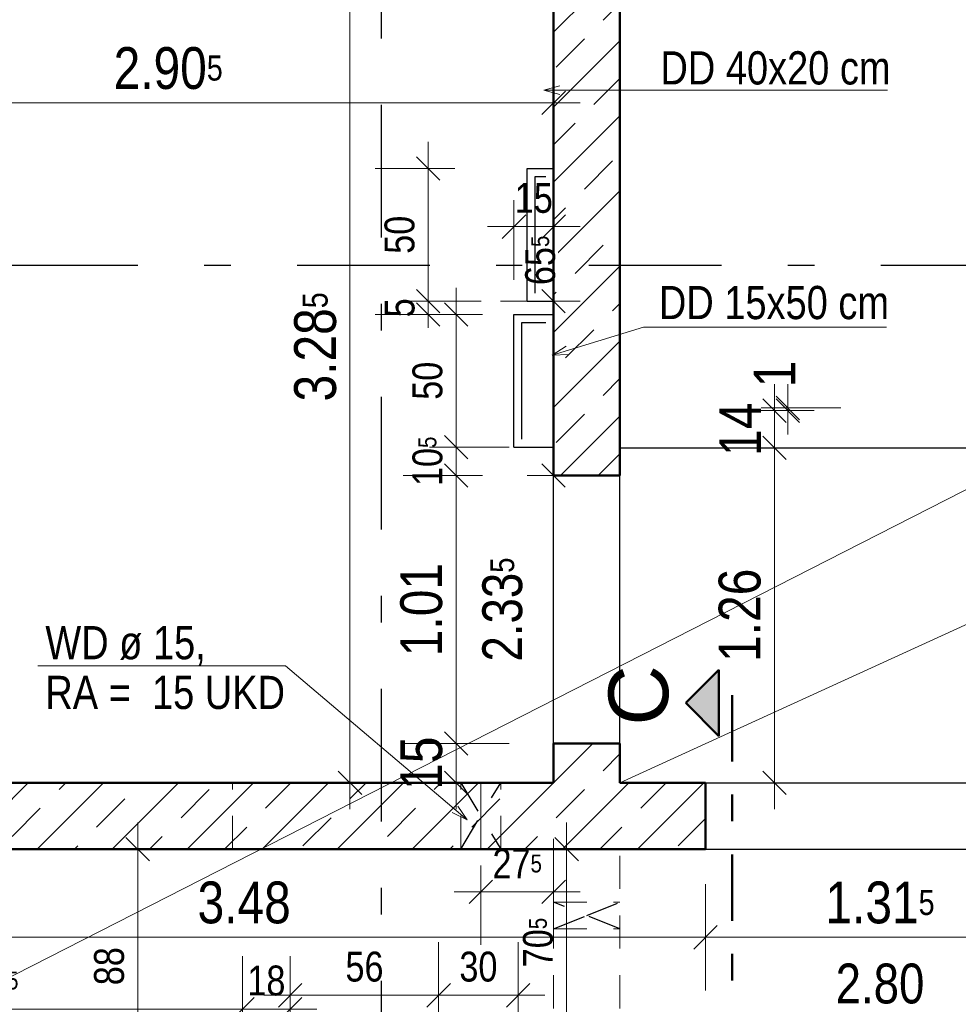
# Model space of a CAD drawing. Header units: millimetres. Extents: x 0 to 78.9, y -26.7 to 42.
# Tile 18 of 68: x 8.7 to 12.2, y 21.9 to 25.6. Entities that reach past the tile are written whole.
import ezdxf

# ---------------------------------------------------------------- set-up
doc = ezdxf.new("R2010")
doc.units = ezdxf.units.MM
for name, pattern in [('DASHDOT', [1, 0.5, -0.25, 0, -0.25]), ('DASHDOTX2', [2, 1, -0.5, 0, -0.5]), ('HIDDEN', [0.375, 0.25, -0.125])]:
    doc.linetypes.add(name, pattern=pattern)
for name, color, linetype, lineweight in [('Achsen', 7, 'Continuous', 20), ('Schraffuren', 7, 'Continuous', 20), ('Texte', 7, 'Continuous', 20)]:
    doc.layers.add(name, color=color, linetype=linetype, lineweight=lineweight)
doc.styles.add('Arial', font='arial.ttf')
doc.styles.add('Arial Narrow', font='ARIALN.TTF')
doc.dimstyles.new('Arch_Strakon_dimstyle', dxfattribs={"dimtxt": 11.25, "dimasz": 1, "dimexe": 1.25, "dimexo": 0.0625, "dimgap": 1, "dimtad": 0, "dimdec": 5, "dimzin": 12, "dimdsep": 46, "dimtxsty": 'Arial Narrow', "dimblk": 'Arrowhead_Tick', "dimsah": 1, "dimcen": 0, "dimse1": 1, "dimse2": 1, "dimclrd": 6, "dimclrt": 3, "dimazin": 0, "dimtfac": 1, "dimtdec": 4, "dimtmove": 0, "dimatfit": 3, "dimldrblk": 'NONE', "dimfxl": 1, "dimtvp": 1, "dimtolj": 1, "dimtzin": 0, "dimlwd": 13, "dimarcsym": 2})
pattern_1 = [(45, (0, 0), (-0.1414214, 0.1414214), [0.15, -0.1]), (45, (-0.07071, 0.07071), (-0.1414214, 0.1414214), [])]

# ---------------------------------------------------------------- blocks, each defined once
blk = doc.blocks.new('Arrowhead_Tick')
at = {"color": 0, "linetype": 'Continuous', "lineweight": -2}
for p, q in [((0, 20), (0, -10)), ((-1, 0), (0, 0)), ((10, 0), (0, 0))]:
    blk.add_line(p, q, dxfattribs=at)
at = {"color": 2, "linetype": 'Continuous', "lineweight": 35}
blk.add_line((4.42, 4.42), (-4.42, -4.42), dxfattribs=at)
blk = doc.blocks.new('*D120')
at = {"layer": 'Achsen', "color": 6, "linetype": 'Continuous', "lineweight": 13}
blk.add_line((10.3, 22.6984), (10.3, 22.826), dxfattribs=at)
at = {"layer": 'Defpoints', "color": 0}
for p in [(10.3, 22.836), (10.6677, 22.836), (10.6677, 22.6884)]:
    blk.add_point(p, dxfattribs=at)
at = {"layer": 'Achsen', "color": 6, "lineweight": 13, "xscale": 0.01, "yscale": 0.01, "zscale": 0.01}
for p, rotation in [((10.3, 22.836), 90), ((10.3, 22.6884), 270)]:
    blk.add_blockref('Arrowhead_Tick', p, dxfattribs=dict(at, rotation=rotation))
at = {"layer": 'Achsen', "color": 2, "lineweight": -2, "insert": (10.1696, 22.7622), "char_height": 0.1575, "attachment_point": 5, "rotation": 90, "style": 'Arial Narrow'}
blk.add_mtext('\\A1;15', dxfattribs=at)
blk = doc.blocks.new('_None')
blk = doc.blocks.new('*D126')
at = {"layer": 'Achsen', "color": 6, "linetype": 'Continuous', "lineweight": 13}
blk.add_line((7.7722, 22.106), (11.2302, 22.106), dxfattribs=at)
at = {"layer": 'Defpoints', "color": 0}
for p in [(7.7622, 22.6884), (11.2402, 22.4384), (11.2402, 22.106)]:
    blk.add_point(p, dxfattribs=at)
at = {"layer": 'Achsen', "color": 6, "lineweight": 13, "xscale": 0.01, "yscale": 0.01, "zscale": 0.01}
blk.add_blockref('Arrowhead_Tick', (11.2402, 22.106), dxfattribs=at)
at = {"layer": 'Achsen', "color": 6, "lineweight": 13, "xscale": 0.01, "yscale": 0.01, "zscale": 0.01, "rotation": 180}
blk.add_blockref('Arrowhead_Tick', (7.7622, 22.106), dxfattribs=at)
at = {"layer": 'Achsen', "color": 2, "lineweight": -2, "insert": (9.5012, 22.2364), "char_height": 0.1575, "attachment_point": 5, "style": 'Arial Narrow'}
blk.add_mtext('\\A1;3.48', dxfattribs=at)
blk = doc.blocks.new('*D153')
at = {"layer": 'Achsen', "color": 6, "linetype": 'Continuous', "lineweight": 13}
blk.add_line((11.5, 22.6984), (11.5, 23.9406), dxfattribs=at)
at = {"layer": 'Defpoints', "color": 0}
for p in [(10.9177, 23.9506), (11.5, 23.9506), (10.9176, 22.6884)]:
    blk.add_point(p, dxfattribs=at)
at = {"layer": 'Achsen', "color": 6, "lineweight": 13, "xscale": 0.01, "yscale": 0.01, "zscale": 0.01}
for p, rotation in [((11.5, 23.9506), 90), ((11.5, 22.6884), 270)]:
    blk.add_blockref('Arrowhead_Tick', p, dxfattribs=dict(at, rotation=rotation))
at = {"layer": 'Achsen', "color": 2, "lineweight": -2, "insert": (11.3696, 23.3195), "char_height": 0.1575, "attachment_point": 5, "rotation": 90, "style": 'Arial Narrow'}
blk.add_mtext('\\A1;1.26', dxfattribs=at)
blk = doc.blocks.new('*D154')
at = {"layer": 'Achsen', "color": 6, "linetype": 'Continuous', "lineweight": 13}
blk.add_line((11.5, 23.9606), (11.5, 24.0806), dxfattribs=at)
at = {"layer": 'Defpoints', "color": 0}
for p in [(11.5, 24.0906), (12.5776, 24.0906), (10.9177, 23.9506)]:
    blk.add_point(p, dxfattribs=at)
at = {"layer": 'Achsen', "color": 6, "lineweight": 13, "xscale": 0.01, "yscale": 0.01, "zscale": 0.01}
for p, rotation in [((11.5, 24.0906), 90), ((11.5, 23.9506), 270)]:
    blk.add_blockref('Arrowhead_Tick', p, dxfattribs=dict(at, rotation=rotation))
at = {"layer": 'Achsen', "color": 2, "lineweight": -2, "insert": (11.3709, 24.0206), "char_height": 0.1575, "attachment_point": 5, "rotation": 90, "style": 'Arial Narrow'}
blk.add_mtext('\\A1;14', dxfattribs=at)
blk = doc.blocks.new('*D155')
at = {"layer": 'Achsen', "color": 6, "linetype": 'Continuous', "lineweight": 13}
for p, q in [((11.55, 24.1106), (11.55, 24.1206)), ((11.55, 24.0906), (11.55, 24.1006)), ((11.55, 24.0806), (11.55, 24.0706))]:
    blk.add_line(p, q, dxfattribs=at)
at = {"layer": 'Defpoints', "color": 0}
for p in [(11.55, 24.1006), (12.5776, 24.1006), (12.5776, 24.0906)]:
    blk.add_point(p, dxfattribs=at)
at = {"layer": 'Achsen', "color": 6, "lineweight": 13, "xscale": 0.01, "yscale": 0.01, "zscale": 0.01}
for p, rotation in [((11.55, 24.0906), 90), ((11.55, 24.1006), 270)]:
    blk.add_blockref('Arrowhead_Tick', p, dxfattribs=dict(at, rotation=rotation))
at = {"layer": 'Achsen', "color": 2, "lineweight": -2, "insert": (11.5, 24.229), "char_height": 0.1575, "attachment_point": 5, "rotation": 90, "style": 'Arial Narrow'}
blk.add_mtext('\\A1;1', dxfattribs=at)
blk = doc.blocks.new('*D364')
at = {"layer": 'Achsen', "color": 6, "linetype": 'Continuous', "lineweight": 13}
blk.add_line((10.3, 22.846), (10.3, 23.836), dxfattribs=at)
at = {"layer": 'Defpoints', "color": 0}
for p in [(10.3, 23.846), (10.6677, 23.846), (10.6677, 22.836)]:
    blk.add_point(p, dxfattribs=at)
at = {"layer": 'Achsen', "color": 6, "lineweight": 13, "xscale": 0.01, "yscale": 0.01, "zscale": 0.01}
for p, rotation in [((10.3, 23.846), 90), ((10.3, 22.836), 270)]:
    blk.add_blockref('Arrowhead_Tick', p, dxfattribs=dict(at, rotation=rotation))
at = {"layer": 'Achsen', "color": 2, "lineweight": 35, "insert": (10.1696, 23.341), "char_height": 0.1575, "attachment_point": 5, "rotation": 90, "style": 'Arial Narrow'}
blk.add_mtext('\\A1;1.01', dxfattribs=at)
blk = doc.blocks.new('*D365')
at = {"layer": 'Achsen', "color": 6, "linetype": 'Continuous', "lineweight": 13}
blk.add_line((11.2502, 22.106), (12.5452, 22.106), dxfattribs=at)
at = {"layer": 'Defpoints', "color": 0}
for p in [(11.2402, 22.4384), (12.5552, 22.4384), (12.5552, 22.106)]:
    blk.add_point(p, dxfattribs=at)
at = {"layer": 'Achsen', "color": 6, "lineweight": 13, "xscale": 0.01, "yscale": 0.01, "zscale": 0.01}
blk.add_blockref('Arrowhead_Tick', (12.5552, 22.106), dxfattribs=at)
at = {"layer": 'Achsen', "color": 6, "lineweight": 13, "xscale": 0.01, "yscale": 0.01, "zscale": 0.01, "rotation": 180}
blk.add_blockref('Arrowhead_Tick', (11.2402, 22.106), dxfattribs=at)
at = {"layer": 'Achsen', "color": 2, "lineweight": 35, "insert": (11.8977, 22.2364), "char_height": 0.1575, "attachment_point": 5, "style": 'Arial Narrow'}
blk.add_mtext('\\A1;1.31{\\A1;\\H.6x;\\S5;}', dxfattribs=at)
blk = doc.blocks.new('*D372')
at = {"color": 6, "linetype": 'Continuous', "lineweight": 13}
blk.add_line((9.9, 22.6984), (9.9, 25.9632), dxfattribs=at)
at = {"layer": 'Defpoints', "color": 0}
for p in [(9.4976, 25.9732), (9.9, 25.9732), (10.6677, 22.6884)]:
    blk.add_point(p, dxfattribs=at)
at = {"color": 6, "lineweight": 13, "xscale": 0.01, "yscale": 0.01, "zscale": 0.01}
for p, rotation in [((9.9, 25.9732), 90), ((9.9, 22.6884), 270)]:
    blk.add_blockref('Arrowhead_Tick', p, dxfattribs=dict(at, rotation=rotation))
at = {"color": 2, "lineweight": 35, "insert": (9.7696, 24.3308), "char_height": 0.1575, "attachment_point": 5, "rotation": 90, "style": 'Arial Narrow'}
blk.add_mtext('\\A1;3.28{\\A1;\\H.6x;\\S5;}', dxfattribs=at)
blk = doc.blocks.new('*D374')
at = {"color": 6, "linetype": 'Continuous', "lineweight": 13}
blk.add_line((7.7722, 25.25), (10.6577, 25.25), dxfattribs=at)
at = {"layer": 'Defpoints', "color": 0}
for p in [(10.6677, 25.25), (7.7622, 22.6884), (10.6677, 22.6884)]:
    blk.add_point(p, dxfattribs=at)
at = {"color": 6, "lineweight": 13, "xscale": 0.01, "yscale": 0.01, "zscale": 0.01}
blk.add_blockref('Arrowhead_Tick', (10.6677, 25.25), dxfattribs=at)
at = {"color": 6, "lineweight": 13, "xscale": 0.01, "yscale": 0.01, "zscale": 0.01, "rotation": 180}
blk.add_blockref('Arrowhead_Tick', (7.7622, 25.25), dxfattribs=at)
at = {"color": 2, "lineweight": 35, "insert": (9.2149, 25.3804), "char_height": 0.1575, "attachment_point": 5, "style": 'Arial Narrow'}
blk.add_mtext('\\A1;2.90{\\A1;\\H.6x;\\S5;}', dxfattribs=at)
blk = doc.blocks.new('*D379')
at = {"color": 6, "linetype": 'Continuous', "lineweight": 13}
blk.add_line((7.7722, 27.25), (9.2876, 27.25), dxfattribs=at)
at = {"layer": 'Defpoints', "color": 0}
for p in [(9.2976, 27.25), (9.2976, 25.9732), (7.7622, 23.846)]:
    blk.add_point(p, dxfattribs=at)
at = {"color": 6, "lineweight": 13, "xscale": 0.01, "yscale": 0.01, "zscale": 0.01}
blk.add_blockref('Arrowhead_Tick', (9.2976, 27.25), dxfattribs=at)
at = {"color": 6, "lineweight": 13, "xscale": 0.01, "yscale": 0.01, "zscale": 0.01, "rotation": 180}
blk.add_blockref('Arrowhead_Tick', (7.7622, 27.25), dxfattribs=at)
at = {"color": 2, "lineweight": 35, "insert": (8.5299, 27.3804), "char_height": 0.1575, "attachment_point": 5, "style": 'Arial Narrow'}
blk.add_mtext('\\A1;1.53{\\A1;\\H.6x;\\S5;}', dxfattribs=at)
blk = doc.blocks.new('*D381')
at = {"color": 6, "linetype": 'Continuous', "lineweight": 13}
blk.add_line((9.5076, 27.25), (10.6577, 27.25), dxfattribs=at)
at = {"layer": 'Defpoints', "color": 0}
for p in [(9.4976, 27.6432), (10.6677, 27.25), (10.6677, 23.846)]:
    blk.add_point(p, dxfattribs=at)
at = {"color": 6, "lineweight": 13, "xscale": 0.01, "yscale": 0.01, "zscale": 0.01}
blk.add_blockref('Arrowhead_Tick', (10.6677, 27.25), dxfattribs=at)
at = {"color": 6, "lineweight": 13, "xscale": 0.01, "yscale": 0.01, "zscale": 0.01, "rotation": 180}
blk.add_blockref('Arrowhead_Tick', (9.4976, 27.25), dxfattribs=at)
at = {"color": 2, "lineweight": 35, "insert": (10.0826, 27.3791), "char_height": 0.1575, "attachment_point": 5, "style": 'Arial Narrow'}
blk.add_mtext('\\A1;1.17', dxfattribs=at)
blk = doc.blocks.new('*D509')
at = {"layer": 'Defpoints', "color": 0}
for p in [(10.3, 23.9531), (10.5181, 23.9531), (10.6677, 23.846)]:
    blk.add_point(p, dxfattribs=at)
at = {"layer": 'Texte', "color": 6, "linetype": 'Continuous', "lineweight": 13}
for p, q in [((10.3, 23.9631), (10.3, 23.9731)), ((10.3, 23.846), (10.3, 23.9531)), ((10.3, 23.836), (10.3, 23.826))]:
    blk.add_line(p, q, dxfattribs=at)
at = {"layer": 'Texte', "color": 6, "lineweight": 13, "xscale": 0.01, "yscale": 0.01, "zscale": 0.01}
for p, rotation in [((10.3, 23.9531), 270), ((10.3, 23.846), 90)]:
    blk.add_blockref('Arrowhead_Tick', p, dxfattribs=dict(at, rotation=rotation))
at = {"layer": 'Texte', "color": 3, "lineweight": 35, "insert": (10.1926, 23.8996), "char_height": 0.1125, "attachment_point": 5, "rotation": 90, "style": 'Arial Narrow'}
blk.add_mtext('\\A1;10{\\A1;\\H.6x;\\S5;}', dxfattribs=at)
blk = doc.blocks.new('*D510')
at = {"layer": 'Defpoints', "color": 0}
for p in [(10.3, 24.4531), (10.5181, 24.4531), (10.5181, 23.9531)]:
    blk.add_point(p, dxfattribs=at)
at = {"layer": 'Texte', "color": 6, "linetype": 'Continuous', "lineweight": 13}
blk.add_line((10.3, 23.9631), (10.3, 24.4431), dxfattribs=at)
at = {"layer": 'Texte', "color": 6, "lineweight": 13, "xscale": 0.01, "yscale": 0.01, "zscale": 0.01}
for p, rotation in [((10.3, 24.4531), 90), ((10.3, 23.9531), 270)]:
    blk.add_blockref('Arrowhead_Tick', p, dxfattribs=dict(at, rotation=rotation))
at = {"layer": 'Texte', "color": 3, "lineweight": 35, "insert": (10.1926, 24.2031), "char_height": 0.1125, "attachment_point": 5, "rotation": 90, "style": 'Arial Narrow'}
blk.add_mtext('\\A1;50', dxfattribs=at)
blk = doc.blocks.new('*D511')
at = {"layer": 'Defpoints', "color": 0}
for p in [(10.1948, 24.5031), (10.5681, 24.5031), (10.5181, 24.4531)]:
    blk.add_point(p, dxfattribs=at)
at = {"layer": 'Texte', "color": 6, "linetype": 'Continuous', "lineweight": 13}
for p, q in [((10.1948, 24.5131), (10.1948, 24.5231)), ((10.1948, 24.4531), (10.1948, 24.5031)), ((10.1948, 24.4431), (10.1948, 24.4331))]:
    blk.add_line(p, q, dxfattribs=at)
at = {"layer": 'Texte', "color": 6, "lineweight": 13, "xscale": 0.01, "yscale": 0.01, "zscale": 0.01}
for p, rotation in [((10.1948, 24.4531), 90), ((10.1948, 24.5031), 270)]:
    blk.add_blockref('Arrowhead_Tick', p, dxfattribs=dict(at, rotation=rotation))
at = {"layer": 'Texte', "color": 3, "lineweight": 35, "insert": (10.0876, 24.4781), "char_height": 0.1125, "attachment_point": 5, "rotation": 90, "style": 'Arial Narrow'}
blk.add_mtext('\\A1;5', dxfattribs=at)
blk = doc.blocks.new('*D512')
at = {"layer": 'Defpoints', "color": 0}
for p in [(10.1948, 25.0031), (10.5681, 25.0031), (10.5681, 24.5031)]:
    blk.add_point(p, dxfattribs=at)
at = {"layer": 'Texte', "color": 6, "linetype": 'Continuous', "lineweight": 13}
blk.add_line((10.1948, 24.5131), (10.1948, 24.9931), dxfattribs=at)
at = {"layer": 'Texte', "color": 6, "lineweight": 13, "xscale": 0.01, "yscale": 0.01, "zscale": 0.01}
for p, rotation in [((10.1948, 25.0031), 90), ((10.1948, 24.5031), 270)]:
    blk.add_blockref('Arrowhead_Tick', p, dxfattribs=dict(at, rotation=rotation))
at = {"layer": 'Texte', "color": 3, "lineweight": 35, "insert": (10.0874, 24.7531), "char_height": 0.1125, "attachment_point": 5, "rotation": 90, "style": 'Arial Narrow'}
blk.add_mtext('\\A1;50', dxfattribs=at)
blk = doc.blocks.new('*D513')
at = {"layer": 'Defpoints', "color": 0}
for p in [(10.6681, 25.8522), (10.5681, 24.5031), (10.6681, 24.5031)]:
    blk.add_point(p, dxfattribs=at)
at = {"layer": 'Texte', "color": 6, "linetype": 'Continuous', "lineweight": 13}
for p, q in [((10.5581, 25.8522), (10.5481, 25.8522)), ((10.5681, 25.8522), (10.6681, 25.8522)), ((10.6781, 25.8522), (10.6881, 25.8522))]:
    blk.add_line(p, q, dxfattribs=at)
at = {"layer": 'Texte', "color": 6, "lineweight": 13, "xscale": 0.01, "yscale": 0.01, "zscale": 0.01}
blk.add_blockref('Arrowhead_Tick', (10.5681, 25.8522), dxfattribs=at)
at = {"layer": 'Texte', "color": 6, "lineweight": 13, "xscale": 0.01, "yscale": 0.01, "zscale": 0.01, "rotation": 180}
blk.add_blockref('Arrowhead_Tick', (10.6681, 25.8522), dxfattribs=at)
at = {"layer": 'Texte', "color": 3, "lineweight": 35, "insert": (10.6181, 25.9596), "char_height": 0.1125, "attachment_point": 5, "style": 'Arial Narrow'}
blk.add_mtext('\\A1;10', dxfattribs=at)
blk = doc.blocks.new('*D514')
at = {"layer": 'Defpoints', "color": 0}
blk.add_point((10.6677, 23.846), dxfattribs=at)
at = {"layer": 'Texte', "color": 6, "linetype": 'Continuous', "lineweight": 13}
blk.add_line((10.6673, 23.856), (10.6675, 24.4931), dxfattribs=at)
at = {"layer": 'Texte', "color": 6, "lineweight": 13, "xscale": 0.01, "yscale": 0.01, "zscale": 0.01}
for p, rotation in [((10.6675, 24.5031), 89.98258322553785), ((10.6673, 23.846), 269.9825832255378)]:
    blk.add_blockref('Arrowhead_Tick', p, dxfattribs=dict(at, rotation=rotation))
at = {"layer": 'Texte', "color": 3, "lineweight": 35, "insert": (10.6175, 24.6568), "char_height": 0.1125, "attachment_point": 5, "rotation": 89.9826, "style": 'Arial Narrow', "bg_fill": 3, "box_fill_scale": 1.1, "bg_fill_color": 256, "bg_fill_true_color": 13158600, "bg_fill_transparency": 0}
blk.add_mtext('\\A1;65{\\A1;\\H.6x;\\S5;}', dxfattribs=at)
at = {"layer": 'Defpoints', "color": 0}
for p in [(10.6675, 24.5031), (10.6681, 24.5031)]:
    blk.add_point(p, dxfattribs=at)
blk = doc.blocks.new('*D515')
at = {"layer": 'Defpoints', "color": 0}
for p in [(10.6677, 24.7839), (10.5181, 24.4531), (10.6677, 24.4531)]:
    blk.add_point(p, dxfattribs=at)
at = {"layer": 'Texte', "color": 6, "linetype": 'Continuous', "lineweight": 13}
blk.add_line((10.5281, 24.7839), (10.6577, 24.7839), dxfattribs=at)
at = {"layer": 'Texte', "color": 6, "lineweight": 13, "xscale": 0.01, "yscale": 0.01, "zscale": 0.01}
blk.add_blockref('Arrowhead_Tick', (10.6677, 24.7839), dxfattribs=at)
at = {"layer": 'Texte', "color": 6, "lineweight": 13, "xscale": 0.01, "yscale": 0.01, "zscale": 0.01, "rotation": 180}
blk.add_blockref('Arrowhead_Tick', (10.5181, 24.7839), dxfattribs=at)
at = {"layer": 'Texte', "color": 3, "lineweight": 35, "insert": (10.5929, 24.8914), "char_height": 0.1125, "attachment_point": 5, "style": 'Arial Narrow'}
blk.add_mtext('\\A1;15', dxfattribs=at)
blk = doc.blocks.new('*D534')
at = {"layer": 'Defpoints', "color": 0}
for p in [(7.5122, 22.4384), (9.1, 22.4384), (9.495, 21.556)]:
    blk.add_point(p, dxfattribs=at)
at = {"layer": 'Texte', "color": 6, "linetype": 'Continuous', "lineweight": 13}
blk.add_line((9.1, 21.566), (9.1, 22.4284), dxfattribs=at)
at = {"layer": 'Texte', "color": 6, "lineweight": 13, "xscale": 0.01, "yscale": 0.01, "zscale": 0.01}
for p, rotation in [((9.1, 22.4384), 90), ((9.1, 21.556), 270)]:
    blk.add_blockref('Arrowhead_Tick', p, dxfattribs=dict(at, rotation=rotation))
at = {"layer": 'Texte', "color": 3, "lineweight": 35, "insert": (8.9926, 21.9972), "char_height": 0.1125, "attachment_point": 5, "rotation": 90, "style": 'Arial Narrow'}
blk.add_mtext('\\A1;88', dxfattribs=at)
blk = doc.blocks.new('*D535')
at = {"layer": 'Defpoints', "color": 0}
for p in [(7.5122, 22.4384), (9.495, 21.8351), (9.495, 21.376)]:
    blk.add_point(p, dxfattribs=at)
at = {"layer": 'Texte', "color": 6, "linetype": 'Continuous', "lineweight": 13}
blk.add_line((7.5222, 21.8351), (9.485, 21.8351), dxfattribs=at)
at = {"layer": 'Texte', "color": 6, "lineweight": 13, "xscale": 0.01, "yscale": 0.01, "zscale": 0.01}
blk.add_blockref('Arrowhead_Tick', (9.495, 21.8351), dxfattribs=at)
at = {"layer": 'Texte', "color": 6, "lineweight": 13, "xscale": 0.01, "yscale": 0.01, "zscale": 0.01, "rotation": 180}
blk.add_blockref('Arrowhead_Tick', (7.5122, 21.8351), dxfattribs=at)
at = {"layer": 'Texte', "color": 3, "lineweight": 35, "insert": (8.5036, 21.9425), "char_height": 0.1125, "attachment_point": 5, "style": 'Arial Narrow'}
blk.add_mtext('\\A1;1.98{\\A1;\\H.6x;\\S5;}', dxfattribs=at)
blk = doc.blocks.new('*D536')
at = {"layer": 'Defpoints', "color": 0}
for p in [(9.675, 21.8351), (9.675, 21.556), (9.495, 21.376)]:
    blk.add_point(p, dxfattribs=at)
at = {"layer": 'Texte', "color": 6, "linetype": 'Continuous', "lineweight": 13}
blk.add_line((9.505, 21.8351), (9.665, 21.8351), dxfattribs=at)
at = {"layer": 'Texte', "color": 6, "lineweight": 13, "xscale": 0.01, "yscale": 0.01, "zscale": 0.01}
blk.add_blockref('Arrowhead_Tick', (9.675, 21.8351), dxfattribs=at)
at = {"layer": 'Texte', "color": 6, "lineweight": 13, "xscale": 0.01, "yscale": 0.01, "zscale": 0.01, "rotation": 180}
blk.add_blockref('Arrowhead_Tick', (9.495, 21.8351), dxfattribs=at)
at = {"layer": 'Texte', "color": 3, "lineweight": 35, "insert": (9.585, 21.9425), "char_height": 0.1125, "attachment_point": 5, "style": 'Arial Narrow'}
blk.add_mtext('\\A1;18', dxfattribs=at)
blk = doc.blocks.new('*D538')
at = {"layer": 'Defpoints', "color": 0}
for p in [(10.7165, 22.4384), (11.2402, 22.4384), (10.5341, 21.7345)]:
    blk.add_point(p, dxfattribs=at)
at = {"layer": 'Texte', "color": 6, "linetype": 'Continuous', "lineweight": 13}
blk.add_line((10.7165, 21.7445), (10.7165, 22.4284), dxfattribs=at)
at = {"layer": 'Texte', "color": 6, "lineweight": 13, "xscale": 0.01, "yscale": 0.01, "zscale": 0.01}
for p, rotation in [((10.7165, 22.4384), 90), ((10.7165, 21.7345), 270)]:
    blk.add_blockref('Arrowhead_Tick', p, dxfattribs=dict(at, rotation=rotation))
at = {"layer": 'Texte', "color": 3, "lineweight": 35, "insert": (10.609, 22.0864), "char_height": 0.1125, "attachment_point": 5, "rotation": 90, "style": 'Arial Narrow'}
blk.add_mtext('\\A1;70{\\A1;\\H.6x;\\S5;}', dxfattribs=at)
blk = doc.blocks.new('*D539')
at = {"layer": 'Defpoints', "color": 0}
for p in [(10.2341, 21.8875), (10.2341, 21.7345), (9.675, 21.556)]:
    blk.add_point(p, dxfattribs=at)
at = {"layer": 'Texte', "color": 6, "linetype": 'Continuous', "lineweight": 13}
blk.add_line((9.685, 21.8875), (10.2241, 21.8875), dxfattribs=at)
at = {"layer": 'Texte', "color": 6, "lineweight": 13, "xscale": 0.01, "yscale": 0.01, "zscale": 0.01}
blk.add_blockref('Arrowhead_Tick', (10.2341, 21.8875), dxfattribs=at)
at = {"layer": 'Texte', "color": 6, "lineweight": 13, "xscale": 0.01, "yscale": 0.01, "zscale": 0.01, "rotation": 180}
blk.add_blockref('Arrowhead_Tick', (9.675, 21.8875), dxfattribs=at)
at = {"layer": 'Texte', "color": 3, "lineweight": 35, "insert": (9.9546, 21.9949), "char_height": 0.1125, "attachment_point": 5, "style": 'Arial Narrow'}
blk.add_mtext('\\A1;56', dxfattribs=at)
blk = doc.blocks.new('*D540')
at = {"layer": 'Defpoints', "color": 0}
for p in [(10.5341, 21.8875), (10.2341, 21.7345), (10.5341, 21.7345)]:
    blk.add_point(p, dxfattribs=at)
at = {"layer": 'Texte', "color": 6, "linetype": 'Continuous', "lineweight": 13}
blk.add_line((10.2441, 21.8875), (10.5241, 21.8875), dxfattribs=at)
at = {"layer": 'Texte', "color": 6, "lineweight": 13, "xscale": 0.01, "yscale": 0.01, "zscale": 0.01}
blk.add_blockref('Arrowhead_Tick', (10.5341, 21.8875), dxfattribs=at)
at = {"layer": 'Texte', "color": 6, "lineweight": 13, "xscale": 0.01, "yscale": 0.01, "zscale": 0.01, "rotation": 180}
blk.add_blockref('Arrowhead_Tick', (10.2341, 21.8875), dxfattribs=at)
at = {"layer": 'Texte', "color": 3, "lineweight": 35, "insert": (10.3841, 21.9949), "char_height": 0.1125, "attachment_point": 5, "style": 'Arial Narrow'}
blk.add_mtext('\\A1;30', dxfattribs=at)
blk = doc.blocks.new('*D543')
at = {"layer": 'Defpoints', "color": 0}
for p in [(10.6677, 22.6884), (10.3931, 22.4384), (10.6677, 22.2772)]:
    blk.add_point(p, dxfattribs=at)
at = {"layer": 'Texte', "color": 6, "linetype": 'Continuous', "lineweight": 13}
blk.add_line((10.4031, 22.2772), (10.6577, 22.2772), dxfattribs=at)
at = {"layer": 'Texte', "color": 6, "lineweight": 13, "xscale": 0.01, "yscale": 0.01, "zscale": 0.01}
blk.add_blockref('Arrowhead_Tick', (10.6677, 22.2772), dxfattribs=at)
at = {"layer": 'Texte', "color": 6, "lineweight": 13, "xscale": 0.01, "yscale": 0.01, "zscale": 0.01, "rotation": 180}
blk.add_blockref('Arrowhead_Tick', (10.3931, 22.2772), dxfattribs=at)
at = {"layer": 'Texte', "color": 3, "lineweight": 35, "insert": (10.5304, 22.3837), "char_height": 0.1125, "attachment_point": 5, "style": 'Arial Narrow'}
blk.add_mtext('\\A1;27{\\A1;\\H.6x;\\S5;}', dxfattribs=at)

msp = doc.modelspace()

# ---------------------------------------------------------------- hatches: boundary and pattern name
at = {"layer": 'Achsen', "lineweight": 25, "true_color": 0x0000ff}
msp.add_hatch(color=5, dxfattribs=at).paths.add_polyline_path([(11.165544, 22.9889753), (11.290544, 22.8639753), (11.290544, 23.1139753)])
at = {"layer": 'Schraffuren', "lineweight": 35}
h = msp.add_hatch(dxfattribs=at)
h.set_pattern_fill('bB', color=2, scale=0.01, angle=45, style=0, pattern_type=2)
h.set_pattern_definition(pattern_1)
h.paths.add_polyline_path([(10.9176535, 29.51574), (10.9176526, 23.846052), (10.6676526, 23.8460294), (10.6676526, 29.51574)])
h = msp.add_hatch(dxfattribs=at)
h.set_pattern_fill('bB', color=2, scale=0.01, angle=45, style=0, pattern_type=2)
h.set_pattern_definition(pattern_1)
h.paths.add_polyline_path([(10.9176526, 22.836052), (10.9176526, 22.6883993), (10.6676526, 22.6883993), (10.6676526, 22.8360294)])
h = msp.add_hatch(dxfattribs=at)
h.set_pattern_fill('bB', color=2, scale=0.01, angle=45, style=0, pattern_type=2)
h.set_pattern_definition(pattern_1)
h.paths.add_polyline_path([(11.2401558, 22.6883993), (11.2401558, 22.4383993), (7.512245, 22.4383993), (7.512245, 22.6883993)])

# ---------------------------------------------------------------- linework, layer by layer
at = {"color": 5, "linetype": 'Continuous', "lineweight": 18}
msp.add_line((5.2472449, 20.2383993), (23.9422457, 29.76574), dxfattribs=at)
at = {"color": 6, "linetype": 'HIDDEN', "lineweight": 13, "ltscale": 0.5}
for p, q in [((10.6676526, 25.0030819), (10.668052, 25.0030819)), ((9.4576185, 22.4383993), (9.4576185, 22.6883993)), ((10.3180524, 22.4383993), (10.3180524, 22.6883993)), ((10.4680524, 22.4383993), (10.4680524, 22.6883993)), ((10.6676526, 20.4883995), (10.6676526, 22.4383993)), ((10.917602, 20.4883993), (10.917602, 22.4383993)), ((10.6676526, 22.2383986), (10.9176526, 22.2383986)), ((10.6676526, 22.1383986), (10.9176526, 22.1383986))]:
    msp.add_line(p, q, dxfattribs=at)
at = {"layer": 'Achsen', "color": 3, "linetype": 'DASHDOTX2', "lineweight": 25, "ltscale": 0.5}
for p, q in [((10.0176415, 39.542572), (10.0176415, 12.5145336)), ((3.1006415, 24.6383995), (48.7755368, 24.6383995))]:
    msp.add_line(p, q, dxfattribs=at)
at = {"layer": 'Achsen', "color": 3, "linetype": 'Continuous', "lineweight": 25}
for p, q in [((10.568052, 25.0030819), (10.6676526, 25.0030819)), ((10.598052, 24.9730819), (10.638052, 24.9730819)), ((10.9176526, 23.9506395), (12.577602, 23.9506395)), ((10.917602, 22.8360294), (10.917602, 23.8460294)), ((11.2401558, 22.6883993), (12.5551558, 22.6883993)), ((11.2401558, 22.4383993), (12.5551558, 22.4383993))]:
    msp.add_line(p, q, dxfattribs=at)
at = {"layer": 'Achsen', "color": 5, "linetype": 'Continuous', "lineweight": 18}
msp.add_line((10.9176535, 22.6883993), (13.9526526, 24.0756395), dxfattribs=at)
at = {"layer": 'Achsen', "color": 4, "linetype": 'Continuous', "lineweight": 50}
for p, q in [((11.290544, 23.1139753), (11.165544, 22.9889753)), ((11.290544, 22.8639753), (11.290544, 23.1139753)), ((11.165544, 22.9889753), (11.290544, 22.8639753))]:
    msp.add_line(p, q, dxfattribs=at)
at = {"layer": 'Achsen', "color": 4, "linetype": 'DASHDOT', "lineweight": 50, "ltscale": 0.5}
msp.add_line((11.340544, 18.5685836), (11.340544, 23.121866), dxfattribs=at)
at = {"layer": 'Achsen', "color": 3, "linetype": 'HIDDEN', "lineweight": 25, "ltscale": 0.5}
for p, q in [((10.9176535, 22.1383986), (10.6676526, 22.2383986)), ((10.792653, 22.1883986), (10.9176535, 22.2383986)), ((10.6676526, 22.1383986), (10.792653, 22.1883986))]:
    msp.add_line(p, q, dxfattribs=at)
at = {"layer": 'Texte', "color": 4, "linetype": 'Continuous', "lineweight": 50}
for p, q in [((10.917602, 23.8460294), (10.917602, 29.51574)), ((10.6676526, 22.836052), (10.9176526, 22.836052)), ((10.6676526, 22.6883993), (10.6676526, 22.8360294)), ((10.917602, 22.6883993), (10.917602, 22.8360294)), ((7.762245, 22.6883993), (10.6676526, 22.6883993)), ((10.9176526, 22.6883993), (11.2401558, 22.6883993)), ((11.2401558, 22.4383993), (11.2401558, 22.6883993)), ((7.512245, 22.4383993), (11.2401558, 22.4383993))]:
    msp.add_line(p, q, dxfattribs=at)
at = {"layer": 'Texte', "color": 5, "linetype": 'Continuous', "lineweight": 18}
for p, q in [((10.6303397, 25.298415), (10.6903397, 25.3144919)), ((11.9255838, 25.298415), (10.6303397, 25.298415)), ((10.6903397, 25.282338), (10.6303397, 25.298415)), ((11.0064498, 24.4047996), (10.6619236, 24.3001334)), ((11.922279, 24.4047996), (11.0064498, 24.4047996)), ((10.6619236, 24.3001334), (10.7146596, 24.3329569)), ((10.7240061, 24.3021914), (10.6619236, 24.3001334)), ((8.7234138, 23.1287082), (9.6564578, 23.1287082)), ((9.6564578, 23.1287082), (10.3416466, 22.5492829)), ((10.306213, 22.6003018), (10.3416466, 22.5492829)), ((10.3416466, 22.5492829), (10.2854507, 22.5757498))]:
    msp.add_line(p, q, dxfattribs=at)
at = {"layer": 'Texte', "color": 3, "linetype": 'HIDDEN', "lineweight": 25, "ltscale": 0.5}
for p, q in [((10.3180524, 22.4383993), (10.4680524, 22.6883993)), ((10.3180524, 22.6883993), (10.4680524, 22.4383993))]:
    msp.add_line(p, q, dxfattribs=at)
at = {"layer": 'Texte', "color": 6, "linetype": 'DASHDOT', "lineweight": 13, "ltscale": 0.5}
msp.add_line((10.3930524, 22.6883993), (10.3930524, 22.4383993), dxfattribs=at)

# ---------------------------------------------------------------- texts
at = {"layer": 'Achsen', "color": 4, "lineweight": 50, "style": 'Arial'}
msp.add_text('C', height=0.225, rotation=90, dxfattribs=at).set_placement((11.0995211, 22.9039082))
at = {"layer": 'Achsen', "color": 2, "lineweight": 35, "insert": (10.475, 23.3410294), "char_height": 0.15, "attachment_point": 5, "rotation": 90, "line_spacing_factor": 0.9, "style": 'Arial Narrow'}
msp.add_mtext('2.33{\\A1;\\H.6x;\\S5;}', dxfattribs=at)
at = {"layer": 'Achsen', "color": 2, "lineweight": 35, "insert": (11.8976558, 21.930965), "char_height": 0.15, "attachment_point": 5, "line_spacing_factor": 0.9, "style": 'Arial Narrow'}
msp.add_mtext('2.80', dxfattribs=at)
at = {"layer": 'Texte', "color": 3, "lineweight": 25, "style": 'Arial Narrow'}
for s, p in [('DD 40x20 cm', (11.0701046, 25.3195731)), ('DD 15x50 cm', (11.0642981, 24.4353272))]:
    msp.add_text(s, height=0.125, dxfattribs=at).set_placement(p)
at = {"layer": 'Texte', "color": 3, "lineweight": 25, "insert": (8.7519286, 22.9645283), "char_height": 0.125, "attachment_point": 7, "line_spacing_factor": 0.9, "style": 'Arial Narrow'}
msp.add_mtext('WD ø 15,{\\P}RA =  15 UKD', dxfattribs=at)

# ---------------------------------------------------------------- dimensions: what is measured, and where the dimension line sits
at = {"lineweight": 35}
for base, p1, p2, text, picture, middle in [((10.6676526, 27.25), (9.4976005, 27.6432386), (10.6676526, 23.8460294), '1.17', '*D381', (10.0826266, 27.25)), ((9.2976005, 27.25), (7.762245, 23.8460294), (9.2976005, 25.9732339), '1.53{\\A1;\\H.6x;\\S5;}', '*D379', (8.5299228, 27.25)), ((10.6676526, 25.25), (7.762245, 22.6883993), (10.6676526, 22.6883993), '2.90{\\A1;\\H.6x;\\S5;}', '*D374', (9.2149488, 25.25))]:
    dim = msp.add_linear_dim(base=base, p1=p1, p2=p2, text=text, dimstyle='Arch_Strakon_dimstyle', override={"dimscale": 0.01, "dimtxt": 15.75, "dimasz": 1, "dimgap": 5, "dimtad": 1, "dimjust": 0, "dimtih": 0, "dimtoh": 0, "dimdec": 5, "dimdsep": 46, "dimtxsty": 'Arial Narrow', "dimclrd": 6, "dimclrt": 2, "dimtix": 1, "dimtofl": 255, "dimtmove": 0, "dimatfit": 2, "dimfxl": 0, "dimfxlon": 0, "dimtvp": 31.746032, "dimlwd": 13}, dxfattribs=at)
    dim.commit()
    dim.dimension.update_dxf_attribs({"geometry": picture, "text_midpoint": middle, "dimtype": 160})
dim = msp.add_linear_dim(base=(9.9, 25.9732339), p1=(10.6676526, 22.6883993), p2=(9.4976005, 25.9732339), angle=90, text='3.28{\\A1;\\H.6x;\\S5;}', dimstyle='Arch_Strakon_dimstyle', override={"dimscale": 0.01, "dimtxt": 15.75, "dimasz": 1, "dimgap": 5, "dimtad": 1, "dimjust": 0, "dimtih": 0, "dimtoh": 0, "dimdec": 5, "dimdsep": 46, "dimtxsty": 'Arial Narrow', "dimclrd": 6, "dimclrt": 2, "dimtix": 1, "dimtofl": 255, "dimtmove": 0, "dimatfit": 2, "dimfxl": 0, "dimfxlon": 0, "dimtvp": 31.746032, "dimlwd": 13}, dxfattribs=at)
dim.commit()
dim.dimension.update_dxf_attribs({"geometry": '*D372', "text_midpoint": (9.9, 24.3308166), "dimtype": 160})
at = {"layer": 'Achsen', "lineweight": -2}
for base, p1, p2, text, override, picture, middle in [((11.55, 24.1006395), (12.577602, 24.0906395), (12.577602, 24.1006395), '1', {"dimscale": 0.01, "dimtxt": 15.75, "dimasz": 1, "dimgap": 5, "dimtad": 1, "dimjust": 4, "dimtih": 0, "dimtoh": 0, "dimdec": 5, "dimdsep": 46, "dimtxsty": 'Arial Narrow', "dimclrd": 6, "dimclrt": 2, "dimtix": 0, "dimtofl": 255, "dimtmove": 2, "dimatfit": 2, "dimfxl": 0, "dimfxlon": 0, "dimtvp": 31.746032, "dimlwd": 13}, '*D155', (11.5, 24.229002)), ((11.5, 24.0906395), (10.9176526, 23.9506395), (12.577602, 24.0906395), '14', {"dimscale": 0.01, "dimtxt": 15.75, "dimasz": 1, "dimgap": 5, "dimtad": 1, "dimjust": 0, "dimtih": 0, "dimtoh": 0, "dimdec": 5, "dimdsep": 46, "dimtxsty": 'Arial Narrow', "dimclrd": 6, "dimclrt": 2, "dimtix": 1, "dimtofl": 255, "dimtmove": 0, "dimatfit": 2, "dimfxl": 0, "dimfxlon": 0, "dimtvp": 31.746032, "dimlwd": 13}, '*D154', (11.5, 24.0206395)), ((11.5, 23.9506395), (10.917602, 22.6883993), (10.9176526, 23.9506395), '1.26', {"dimscale": 0.01, "dimtxt": 15.75, "dimasz": 1, "dimgap": 5, "dimtad": 1, "dimjust": 0, "dimtih": 0, "dimtoh": 0, "dimdec": 5, "dimdsep": 46, "dimtxsty": 'Arial Narrow', "dimclrd": 6, "dimclrt": 2, "dimtix": 1, "dimtofl": 255, "dimtmove": 0, "dimatfit": 2, "dimfxl": 0, "dimfxlon": 0, "dimtvp": 31.746032, "dimlwd": 13}, '*D153', (11.5, 23.3195194)), ((10.3, 22.8360294), (10.6676526, 22.6883993), (10.6676526, 22.8360294), '15', {"dimscale": 0.01, "dimtxt": 15.75, "dimasz": 1, "dimgap": 5, "dimtad": 1, "dimjust": 0, "dimtih": 0, "dimtoh": 0, "dimdec": 5, "dimdsep": 46, "dimtxsty": 'Arial Narrow', "dimclrd": 6, "dimclrt": 2, "dimtix": 1, "dimtofl": 255, "dimtmove": 0, "dimatfit": 2, "dimfxl": 0, "dimfxlon": 0, "dimtvp": 31.746032, "dimlwd": 13}, '*D120', (10.3, 22.7622143))]:
    dim = msp.add_linear_dim(base=base, p1=p1, p2=p2, angle=90, text=text, dimstyle='Arch_Strakon_dimstyle', override=override, dxfattribs=at)
    dim.commit()
    dim.dimension.update_dxf_attribs({"geometry": picture, "text_midpoint": middle, "dimtype": 160})
at = {"layer": 'Achsen', "lineweight": 35}
dim = msp.add_linear_dim(base=(10.3, 23.8460294), p1=(10.6676526, 22.8360294), p2=(10.6676526, 23.8460294), angle=90, text='1.01', dimstyle='Arch_Strakon_dimstyle', override={"dimscale": 0.01, "dimtxt": 15.75, "dimasz": 1, "dimgap": 5, "dimtad": 1, "dimjust": 0, "dimtih": 0, "dimtoh": 0, "dimdec": 5, "dimdsep": 46, "dimtxsty": 'Arial Narrow', "dimclrd": 6, "dimclrt": 2, "dimtix": 1, "dimtofl": 255, "dimtmove": 0, "dimatfit": 2, "dimfxl": 0, "dimfxlon": 0, "dimtvp": 31.746032, "dimlwd": 13}, dxfattribs=at)
dim.commit()
dim.dimension.update_dxf_attribs({"geometry": '*D364', "text_midpoint": (10.3, 23.3410294), "dimtype": 160})
at = {"layer": 'Achsen', "lineweight": -2}
dim = msp.add_linear_dim(base=(11.2401558, 22.105965), p1=(7.762245, 22.6883993), p2=(11.2401558, 22.4383993), text='3.48', dimstyle='Arch_Strakon_dimstyle', override={"dimscale": 0.01, "dimtxt": 15.75, "dimasz": 1, "dimgap": 5, "dimtad": 1, "dimjust": 0, "dimtih": 0, "dimtoh": 0, "dimdec": 5, "dimdsep": 46, "dimtxsty": 'Arial Narrow', "dimclrd": 6, "dimclrt": 2, "dimtix": 1, "dimtofl": 255, "dimtmove": 0, "dimatfit": 2, "dimfxl": 0, "dimfxlon": 0, "dimtvp": 31.746032, "dimlwd": 13}, dxfattribs=at)
dim.commit()
dim.dimension.update_dxf_attribs({"geometry": '*D126', "text_midpoint": (9.5012004, 22.105965), "dimtype": 160})
at = {"layer": 'Achsen', "lineweight": 35}
dim = msp.add_linear_dim(base=(12.5551558, 22.105965), p1=(11.2401558, 22.4383993), p2=(12.5551558, 22.4383993), text='1.31{\\A1;\\H.6x;\\S5;}', dimstyle='Arch_Strakon_dimstyle', override={"dimscale": 0.01, "dimtxt": 15.75, "dimasz": 1, "dimgap": 5, "dimtad": 1, "dimjust": 0, "dimtih": 0, "dimtoh": 0, "dimdec": 5, "dimdsep": 46, "dimtxsty": 'Arial Narrow', "dimclrd": 6, "dimclrt": 2, "dimtix": 1, "dimtofl": 255, "dimtmove": 0, "dimatfit": 2, "dimfxl": 0, "dimfxlon": 0, "dimtvp": 31.746032, "dimlwd": 13}, dxfattribs=at)
dim.commit()
dim.dimension.update_dxf_attribs({"geometry": '*D365', "text_midpoint": (11.8976558, 22.105965), "dimtype": 160})
at = {"layer": 'Texte', "lineweight": 35}
for base, p1, p2, text, picture, middle in [((10.668052, 25.8521539), (10.568052, 24.5030819), (10.668052, 24.5030819), '10', '*D513', (10.618052, 25.8521539)), ((10.6676526, 22.2771871), (10.3930524, 22.4383993), (10.6676526, 22.6883993), '27{\\A1;\\H.6x;\\S5;}', '*D543', (10.5303525, 22.2771871)), ((9.4950498, 21.8351156), (7.512245, 22.4383993), (9.4950498, 21.3759762), '1.98{\\A1;\\H.6x;\\S5;}', '*D535', (8.5036474, 21.8351156)), ((10.2341013, 21.8874816), (9.6750498, 21.5559762), (10.2341013, 21.7344774), '56', '*D539', (9.9545756, 21.8874816)), ((10.5341013, 21.8874816), (10.2341013, 21.7344774), (10.5341013, 21.7344774), '30', '*D540', (10.3841013, 21.8874816)), ((9.6750498, 21.8351156), (9.4950498, 21.3759762), (9.6750498, 21.5559762), '18', '*D536', (9.5850498, 21.8351156))]:
    dim = msp.add_linear_dim(base=base, p1=p1, p2=p2, text=text, dimstyle='Arch_Strakon_dimstyle', override={"dimscale": 0.01, "dimtxt": 11.25, "dimasz": 1, "dimgap": 5, "dimtad": 1, "dimjust": 0, "dimtih": 0, "dimtoh": 0, "dimdec": 5, "dimdsep": 46, "dimtxsty": 'Arial Narrow', "dimclrd": 6, "dimclrt": 3, "dimtix": 1, "dimtofl": 255, "dimtmove": 0, "dimatfit": 2, "dimfxl": 0, "dimfxlon": 0, "dimtvp": 44.444444, "dimlwd": 13}, dxfattribs=at)
    dim.commit()
    dim.dimension.update_dxf_attribs({"geometry": picture, "text_midpoint": middle, "dimtype": 160})
for base, p1, p2, text, picture, middle in [((10.1948419, 25.0030819), (10.568052, 24.5030819), (10.568052, 25.0030819), '50', '*D512', (10.1948419, 24.7530819)), ((10.1948419, 24.5030819), (10.518052, 24.4530819), (10.568052, 24.5030819), '5', '*D511', (10.1948419, 24.4780819)), ((10.3, 24.4530819), (10.518052, 23.9530819), (10.518052, 24.4530819), '50', '*D510', (10.3, 24.2030819)), ((10.3, 23.9530819), (10.6676526, 23.8460294), (10.518052, 23.9530819), '10{\\A1;\\H.6x;\\S5;}', '*D509', (10.3, 23.8995557)), ((9.1, 22.4383993), (9.4950498, 21.5559762), (7.512245, 22.4383993), '88', '*D534', (9.1, 21.9971877)), ((10.7164505, 22.4383993), (10.5341013, 21.7344774), (11.2401558, 22.4383993), '70{\\A1;\\H.6x;\\S5;}', '*D538', (10.7164505, 22.0864383))]:
    dim = msp.add_linear_dim(base=base, p1=p1, p2=p2, angle=90, text=text, dimstyle='Arch_Strakon_dimstyle', override={"dimscale": 0.01, "dimtxt": 11.25, "dimasz": 1, "dimgap": 5, "dimtad": 1, "dimjust": 0, "dimtih": 0, "dimtoh": 0, "dimdec": 5, "dimdsep": 46, "dimtxsty": 'Arial Narrow', "dimclrd": 6, "dimclrt": 3, "dimtix": 1, "dimtofl": 255, "dimtmove": 0, "dimatfit": 2, "dimfxl": 0, "dimfxlon": 0, "dimtvp": 44.444444, "dimlwd": 13}, dxfattribs=at)
    dim.commit()
    dim.dimension.update_dxf_attribs({"geometry": picture, "text_midpoint": middle, "dimtype": 160})

# ---------------------------------------------------------------- next in the draw order: dimensions: what is measured, and where the dimension line sits
dim = msp.add_linear_dim(base=(10.6674574, 24.5030821), p1=(10.6676526, 23.8460294), p2=(10.668052, 24.5030819), angle=89.9825832, text='65{\\A1;\\H.6x;\\S5;}', dimstyle='Arch_Strakon_dimstyle', override={"dimscale": 0.01, "dimtxt": 11.25, "dimasz": 1, "dimgap": 5, "dimtad": 1, "dimjust": 4, "dimtih": 0, "dimtoh": 0, "dimdec": 5, "dimdsep": 46, "dimtxsty": 'Arial Narrow', "dimclrd": 6, "dimclrt": 3, "dimtix": 0, "dimtofl": 255, "dimtmove": 2, "dimatfit": 2, "dimfxl": 0, "dimfxlon": 0, "dimtvp": 44.444444, "dimtfill": 1, "dimtfillclr": 7, "dimlwd": 13}, dxfattribs=at)
dim.commit()
dim.dimension.update_dxf_attribs({"geometry": '*D514', "text_midpoint": (10.6175041, 24.6568004), "dimtype": 160})

# ---------------------------------------------------------------- next in the draw order: linework, layer by layer
at = {"color": 6, "linetype": 'HIDDEN', "lineweight": 13, "ltscale": 0.5}
for p, q in [((10.668052, 24.5030819), (10.668052, 25.0030819)), ((10.6676526, 24.5030819), (10.668052, 24.5030819)), ((10.6676526, 24.4530819), (10.668052, 24.4530819)), ((10.668052, 23.9530819), (10.668052, 24.4530819)), ((10.6676526, 23.9530819), (10.668052, 23.9530819))]:
    msp.add_line(p, q, dxfattribs=at)
at = {"layer": 'Achsen', "color": 3, "linetype": 'Continuous', "lineweight": 25}
for p, q in [((10.568052, 24.5030819), (10.568052, 25.0030819)), ((10.598052, 24.5330819), (10.598052, 24.9730819)), ((10.568052, 24.5030819), (10.6676526, 24.5030819)), ((10.518052, 24.4530819), (10.6676526, 24.4530819)), ((10.518052, 23.9530819), (10.518052, 24.4530819)), ((10.548052, 24.4230819), (10.638052, 24.4230819)), ((10.548052, 23.9830819), (10.548052, 24.4230819)), ((10.518052, 23.9530819), (10.6676526, 23.9530819)), ((10.6676526, 22.8360294), (10.6676526, 23.8460294))]:
    msp.add_line(p, q, dxfattribs=at)
at = {"layer": 'Texte', "color": 4, "linetype": 'Continuous', "lineweight": 50}
for p, q in [((10.6676526, 23.8460294), (10.6676526, 29.51574)), ((10.6676526, 23.846052), (10.9176526, 23.846052))]:
    msp.add_line(p, q, dxfattribs=at)

# ---------------------------------------------------------------- next in the draw order: dimensions: what is measured, and where the dimension line sits
at = {"layer": 'Texte', "lineweight": 35}
dim = msp.add_linear_dim(base=(10.6676526, 24.7839405), p1=(10.518052, 24.4530819), p2=(10.6676526, 24.4530819), text='15', dimstyle='Arch_Strakon_dimstyle', override={"dimscale": 0.01, "dimtxt": 11.25, "dimasz": 1, "dimgap": 5, "dimtad": 1, "dimjust": 0, "dimtih": 0, "dimtoh": 0, "dimdec": 5, "dimdsep": 46, "dimtxsty": 'Arial Narrow', "dimclrd": 6, "dimclrt": 3, "dimtix": 1, "dimtofl": 255, "dimtmove": 0, "dimatfit": 2, "dimfxl": 0, "dimfxlon": 0, "dimtvp": 44.444444, "dimlwd": 13}, dxfattribs=at)
dim.commit()
dim.dimension.update_dxf_attribs({"geometry": '*D515', "text_midpoint": (10.5928523, 24.7839405), "dimtype": 160})

doc.saveas('drawing.dxf')
